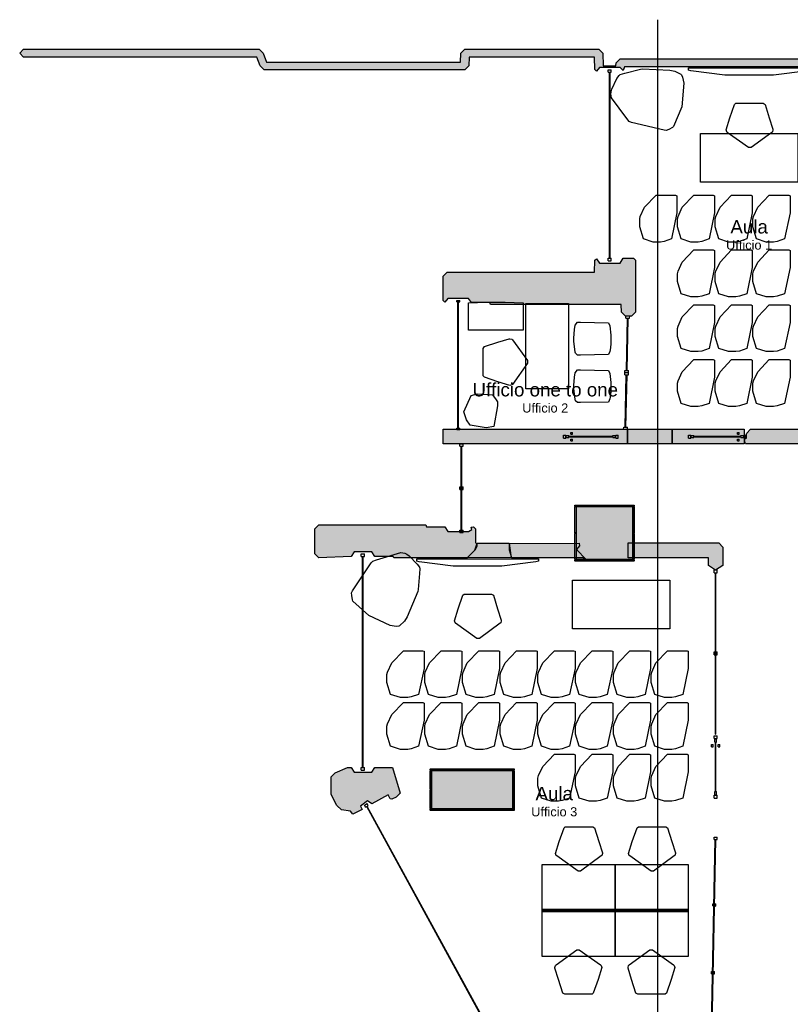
# Model space of a CAD drawing. Header units: millimetres. Extents: x -4985 to 43235, y -185 to 35000.
# Tile 10 of 13: x -4985 to 7677, y 18334 to 34500. Entities that reach past the tile are written whole.
import ezdxf
from ezdxf.enums import TextEntityAlignment as Align

# ---------------------------------------------------------------- set-up
doc = ezdxf.new("R2010")
doc.units = ezdxf.units.MM
for name, color, linetype in [('A-ARREDI', 9, 'Continuous'), ('A-MURI-ESISTENTI', 7, 'Continuous'), ('A-MURI-NUOVI', 40, 'Continuous'), ('A-PARETI-VETRATE', 5, 'Continuous'), ('A-PILASTRI', 8, 'Continuous'), ('A-TESTI', 7, 'Continuous'), ('A-TRACCE-SEZIONI', 1, 'Continuous'), ('A-VETRINE', 4, 'Continuous')]:
    doc.layers.add(name, color=color, linetype=linetype)
doc.styles.add('VISIO', font='arial.ttf')

msp = doc.modelspace()

# ---------------------------------------------------------------- hatches: boundary and pattern name
at = {"layer": 'A-MURI-ESISTENTI'}
for points in [[(10650, 32685), (10455, 32690), (10450, 33775), (9290, 33775), (9285, 29133), (9060, 29118), (9050, 33725), (4950, 33725), (4930, 33665), (4880, 33715), (4540, 33715), (4490, 33655), (4465, 33680), (4460, 33885), (2400, 33885), (2395, 33740), (2330, 33675), (-970, 33675), (-1035, 33740), (-1090, 33885), (-4920, 33885), (-4985, 33950), (-4920, 34015), (-1050, 34015), (-985, 33950), (-930, 33805), (2260, 33805), (2265, 33950), (2330, 34015), (4530, 34015), (4595, 33950), (4600, 33745), (4810, 33745), (4815, 33790), (4880, 33855), (9170, 33855), (9220, 33905), (9650, 33905), (9655, 34090), (9720, 34155), (9785, 34090), (9790, 33945), (11700, 33945), (11705, 34090), (11770, 34155), (11835, 34090), (11835, 33880), (11770, 33815), (10590, 33815), (10590, 33445), (13330, 33445), (13335, 33880), (13400, 33945), (13680, 33945), (13697, 34081), (13750, 34155), (13815, 34090), (13820, 33975), (14560, 33975), (14615, 33900), (14610, 33855), (13800, 33865), (13750, 33815), (13470, 33815), (13465, 33390), (13420, 33345), (13409, 33378), (13360, 33355), (13300, 33305), (13270, 33325), (13230, 33315), (13140, 33245), (13100, 33265), (12910, 33075), (12900, 33315), (10690, 33315), (10685, 32700), (10650, 32685)], [(5070, 29635), (4970, 29635), (4905, 29700), (4900, 29825), (2750, 29825), (2740, 29855), (2440, 29855), (2390, 29925), (2050, 29925), (2000, 29865), (1975, 29890), (1975, 30290), (2040, 30355), (4460, 30355), (4465, 30550), (4490, 30575), (4540, 30505), (4880, 30505), (4930, 30585), (5100, 30585), (5135, 30550), (5135, 29700), (5070, 29635)], [(9220, 27345), (9120, 27345), (9055, 27410), (9050, 27535), (6940, 27535), (6925, 27590), (6965, 27710), (7020, 27775), (9050, 27775), (9055, 28150), (9100, 28155), (9140, 28125), (9280, 28265), (9290, 27775), (10740, 27775), (10805, 27710), (10742, 27701), (10742, 27600), (10795, 27590), (10740, 27535), (9290, 27535), (9285, 27410), (9220, 27345)], [(2370, 25665), (1160, 25665), (1150, 25685), (850, 25685), (800, 25765), (510, 25765), (460, 25685), (-70, 25665), (-135, 25730), (-135, 26140), (-70, 26205), (1690, 26205), (1700, 26175), (2000, 26175), (2050, 26095), (2390, 26095), (2444, 26131), (2435, 26170), (2470, 26175), (2505, 26140), (2505, 25910), (2525, 25900), (2525, 25850), (2495, 25790), (2370, 25665)], [(4320, 25635), (4270, 25665), (3100, 25665), (3065, 25790), (3065, 25900), (4210, 25905), (4215, 25860), (4165, 25800), (4320, 25635)], [(490, 21455), (450, 21505), (300, 21525), (225, 21600), (135, 21780), (135, 22070), (200, 22135), (400, 22225), (460, 22225), (510, 22145), (800, 22145), (850, 22225), (1140, 22225), (1265, 21800), (1200, 21735), (1130, 21705), (1105, 21710), (1070, 21775), (800, 21625), (730, 21675), (615, 21590), (640, 21535), (490, 21455)]]:
    msp.add_hatch(color=7, dxfattribs=at).paths.add_polyline_path(points)
at = {"layer": 'A-MURI-NUOVI'}
for points in [[(5000, 27535), (1975, 27535), (1975, 27775), (5000, 27775), (5000, 27535)], [(5734, 27535), (5000, 27535), (5000, 27775), (5734, 27775), (5734, 27535)], [(5734, 27535), (5734, 27775), (6921, 27775), (6921, 27535), (5734, 27535)], [(3090, 25665), (2375, 25670), (2495, 25790), (2530, 25905), (3060, 25905), (3090, 25665)], [(6500, 25910), (6570, 25840), (6570, 25540), (6450, 25460), (6330, 25540), (6330, 25665), (5015, 25665), (5015, 25910), (6500, 25910)]]:
    msp.add_hatch(color=40, dxfattribs=at).paths.add_polyline_path(points)
at = {"layer": 'A-PILASTRI'}
for points in [[(4622, 26513), (4139, 26513), (4139, 26527), (4143, 26531), (4618, 26531), (4622, 26527), (4622, 26513)], [(5111, 26513), (4628, 26513), (4628, 26527), (4632, 26531), (5107, 26531), (5111, 26527), (5111, 26513)], [(4157, 26505), (4157, 26073), (4143, 26073), (4139, 26077), (4139, 26501), (4143, 26505), (4157, 26505)], [(5085, 25635), (4165, 25635), (4165, 26505), (5085, 26505), (5085, 25635)], [(5093, 26073), (5093, 26505), (5107, 26505), (5111, 26501), (5111, 26077), (5107, 26073), (5093, 26073)], [(4157, 26067), (4157, 25635), (4143, 25635), (4139, 25639), (4139, 26063), (4143, 26067), (4157, 26067)], [(5093, 25635), (5093, 26067), (5107, 26067), (5111, 26063), (5111, 25639), (5107, 25635), (5093, 25635)], [(4139, 25627), (4622, 25627), (4622, 25613), (4618, 25609), (4143, 25609), (4139, 25613), (4139, 25627)], [(4628, 25627), (5111, 25627), (5111, 25613), (5107, 25609), (4632, 25609), (4628, 25613), (4628, 25627)], [(2217, 22183), (1759, 22183), (1759, 22197), (1763, 22201), (2213, 22201), (2217, 22197), (2217, 22183)], [(1777, 22175), (1777, 21863), (1763, 21863), (1759, 21867), (1759, 22171), (1763, 22175), (1777, 22175)], [(3115, 21545), (1785, 21545), (1785, 22175), (3115, 22175), (3115, 21545)], [(2677, 22183), (2223, 22183), (2223, 22197), (2227, 22201), (2673, 22201), (2677, 22197), (2677, 22183)], [(3141, 22183), (2683, 22183), (2683, 22197), (2687, 22201), (3137, 22201), (3141, 22197), (3141, 22183)], [(3123, 21863), (3123, 22175), (3137, 22175), (3141, 22171), (3141, 21867), (3137, 21863), (3123, 21863)], [(1777, 21857), (1777, 21545), (1763, 21545), (1759, 21549), (1759, 21853), (1763, 21857), (1777, 21857)], [(3123, 21545), (3123, 21857), (3137, 21857), (3141, 21853), (3141, 21549), (3137, 21545), (3123, 21545)], [(1759, 21537), (2217, 21537), (2217, 21523), (2213, 21519), (1763, 21519), (1759, 21523), (1759, 21537)], [(2223, 21537), (2677, 21537), (2677, 21523), (2673, 21519), (2227, 21519), (2223, 21523), (2223, 21537)], [(2683, 21537), (3141, 21537), (3141, 21523), (3137, 21519), (2687, 21519), (2683, 21523), (2683, 21537)]]:
    msp.add_hatch(color=8, dxfattribs=at).paths.add_polyline_path(points)

# ---------------------------------------------------------------- linework, layer by layer
at = {"layer": 'A-ARREDI'}
for points in [[(5247, 33695), (5697, 33674), (5779, 33655), (5877, 33605), (5890, 33596), (5908, 33555), (5925, 33457), (5893, 33072), (5760, 32747), (5741, 32732), (5679, 32699), (5638, 32681), (5604, 32686), (5067, 32814), (5031, 32830), (4989, 32879), (4740, 33215), (4728, 33280), (4733, 33314), (4747, 33361), (4829, 33532), (4864, 33583), (4884, 33598), (4958, 33622), (5214, 33689), (5247, 33695)], [(5247, 33695), (5697, 33674), (5779, 33655), (5877, 33605), (5890, 33596), (5908, 33555), (5925, 33457), (5893, 33072), (5760, 32747), (5741, 32732), (5679, 32699), (5638, 32681), (5604, 32686), (5067, 32814), (5031, 32830), (4989, 32879), (4740, 33215), (4728, 33280), (4733, 33314), (4747, 33361), (4829, 33532), (4864, 33583), (4884, 33598), (4958, 33622), (5214, 33689), (5247, 33695)], [(8002, 33710), (8002, 33670), (7962, 33660), (7402, 33590), (6602, 33590), (6042, 33660), (6002, 33670), (6002, 33710), (8002, 33710)], [(8002, 33710), (8002, 33670), (7962, 33660), (7402, 33590), (6602, 33590), (6042, 33660), (6002, 33670), (6002, 33710), (8002, 33710)], [(7232, 33130), (7262, 33110), (7332, 32890), (7392, 32700), (7392, 32690), (7382, 32660), (7372, 32650), (7032, 32400), (6992, 32400), (6642, 32650), (6632, 32660), (6622, 32690), (6682, 32890), (6762, 33110), (6782, 33130), (7232, 33130)], [(7232, 33130), (7262, 33110), (7332, 32890), (7392, 32700), (7392, 32690), (7382, 32660), (7372, 32650), (7032, 32400), (6992, 32400), (6642, 32650), (6632, 32660), (6622, 32690), (6682, 32890), (6762, 33110), (6782, 33130), (7232, 33130)], [(7802, 32630), (7802, 31830), (6202, 31830), (6202, 32630), (7802, 32630)], [(7802, 32630), (7802, 31830), (6202, 31830), (6202, 32630), (7802, 32630)], [(5422, 30850), (5262, 30900), (5202, 31100), (5202, 31230), (5212, 31270), (5282, 31420), (5472, 31620), (5792, 31620), (5812, 31610), (5812, 31330), (5722, 30900), (5602, 30860), (5542, 30850), (5422, 30850)], [(5422, 30850), (5262, 30900), (5202, 31100), (5202, 31230), (5212, 31270), (5282, 31420), (5472, 31620), (5792, 31620), (5812, 31610), (5812, 31330), (5722, 30900), (5602, 30860), (5542, 30850), (5422, 30850)], [(6042, 30850), (5882, 30900), (5822, 31100), (5822, 31230), (5832, 31270), (5902, 31420), (6092, 31620), (6412, 31620), (6432, 31610), (6432, 31330), (6342, 30900), (6222, 30860), (6162, 30850), (6042, 30850)], [(6042, 30850), (5882, 30900), (5822, 31100), (5822, 31230), (5832, 31270), (5902, 31420), (6092, 31620), (6412, 31620), (6432, 31610), (6432, 31330), (6342, 30900), (6222, 30860), (6162, 30850), (6042, 30850)], [(6662, 30850), (6502, 30900), (6442, 31100), (6442, 31230), (6452, 31270), (6522, 31420), (6712, 31620), (7032, 31620), (7052, 31610), (7052, 31330), (6962, 30900), (6842, 30860), (6782, 30850), (6662, 30850)], [(6662, 30850), (6502, 30900), (6442, 31100), (6442, 31230), (6452, 31270), (6522, 31420), (6712, 31620), (7032, 31620), (7052, 31610), (7052, 31330), (6962, 30900), (6842, 30860), (6782, 30850), (6662, 30850)], [(7282, 30850), (7122, 30900), (7062, 31100), (7062, 31230), (7072, 31270), (7142, 31420), (7332, 31620), (7652, 31620), (7672, 31610), (7672, 31330), (7582, 30900), (7462, 30860), (7402, 30850), (7282, 30850)], [(7282, 30850), (7122, 30900), (7062, 31100), (7062, 31230), (7072, 31270), (7142, 31420), (7332, 31620), (7652, 31620), (7672, 31610), (7672, 31330), (7582, 30900), (7462, 30860), (7402, 30850), (7282, 30850)], [(6042, 29950), (5882, 30000), (5822, 30200), (5822, 30330), (5832, 30370), (5902, 30520), (6092, 30720), (6412, 30720), (6432, 30710), (6432, 30430), (6342, 30000), (6222, 29960), (6162, 29950), (6042, 29950)], [(6042, 29950), (5882, 30000), (5822, 30200), (5822, 30330), (5832, 30370), (5902, 30520), (6092, 30720), (6412, 30720), (6432, 30710), (6432, 30430), (6342, 30000), (6222, 29960), (6162, 29950), (6042, 29950)], [(6662, 29950), (6502, 30000), (6442, 30200), (6442, 30330), (6452, 30370), (6522, 30520), (6712, 30720), (7032, 30720), (7052, 30710), (7052, 30430), (6962, 30000), (6842, 29960), (6782, 29950), (6662, 29950)], [(6662, 29950), (6502, 30000), (6442, 30200), (6442, 30330), (6452, 30370), (6522, 30520), (6712, 30720), (7032, 30720), (7052, 30710), (7052, 30430), (6962, 30000), (6842, 29960), (6782, 29950), (6662, 29950)], [(7282, 29950), (7122, 30000), (7062, 30200), (7062, 30330), (7072, 30370), (7142, 30520), (7332, 30720), (7652, 30720), (7672, 30710), (7672, 30430), (7582, 30000), (7462, 29960), (7402, 29950), (7282, 29950)], [(7282, 29950), (7122, 30000), (7062, 30200), (7062, 30330), (7072, 30370), (7142, 30520), (7332, 30720), (7652, 30720), (7672, 30710), (7672, 30430), (7582, 30000), (7462, 29960), (7402, 29950), (7282, 29950)], [(2990, 29863), (3290, 29853), (3290, 29403), (2390, 29403), (2390, 29853), (2690, 29863), (2990, 29863)], [(2990, 29863), (3290, 29853), (3290, 29403), (2390, 29403), (2390, 29853), (2690, 29863), (2990, 29863)], [(3330, 29840), (4030, 29840), (4030, 28440), (3330, 28440), (3330, 29840)], [(3330, 29840), (4030, 29840), (4030, 28440), (3330, 28440), (3330, 29840)], [(6042, 29050), (5882, 29100), (5822, 29300), (5822, 29430), (5832, 29470), (5902, 29620), (6092, 29820), (6412, 29820), (6432, 29810), (6432, 29530), (6342, 29100), (6222, 29060), (6162, 29050), (6042, 29050)], [(6042, 29050), (5882, 29100), (5822, 29300), (5822, 29430), (5832, 29470), (5902, 29620), (6092, 29820), (6412, 29820), (6432, 29810), (6432, 29530), (6342, 29100), (6222, 29060), (6162, 29050), (6042, 29050)], [(6662, 29050), (6502, 29100), (6442, 29300), (6442, 29430), (6452, 29470), (6522, 29620), (6712, 29820), (7032, 29820), (7052, 29810), (7052, 29530), (6962, 29100), (6842, 29060), (6782, 29050), (6662, 29050)], [(6662, 29050), (6502, 29100), (6442, 29300), (6442, 29430), (6452, 29470), (6522, 29620), (6712, 29820), (7032, 29820), (7052, 29810), (7052, 29530), (6962, 29100), (6842, 29060), (6782, 29050), (6662, 29050)], [(7282, 29050), (7122, 29100), (7062, 29300), (7062, 29430), (7072, 29470), (7142, 29620), (7332, 29820), (7652, 29820), (7672, 29810), (7672, 29530), (7582, 29100), (7462, 29060), (7402, 29050), (7282, 29050)], [(7282, 29050), (7122, 29100), (7062, 29300), (7062, 29430), (7072, 29470), (7142, 29620), (7332, 29820), (7652, 29820), (7672, 29810), (7672, 29530), (7582, 29100), (7462, 29060), (7402, 29050), (7282, 29050)], [(4730, 29183), (4720, 29113), (4710, 29053), (4690, 29003), (4230, 28993), (4180, 28993), (4150, 29023), (4140, 29043), (4120, 29223), (4120, 29273), (4130, 29413), (4140, 29483), (4180, 29533), (4230, 29533), (4690, 29523), (4710, 29473), (4730, 29323), (4730, 29183)], [(4730, 29183), (4720, 29113), (4710, 29053), (4690, 29003), (4230, 28993), (4180, 28993), (4150, 29023), (4140, 29043), (4120, 29223), (4120, 29273), (4130, 29413), (4140, 29483), (4180, 29533), (4230, 29533), (4690, 29523), (4710, 29473), (4730, 29323), (4730, 29183)], [(2630, 29103), (2650, 29133), (2870, 29203), (3060, 29263), (3070, 29263), (3100, 29253), (3110, 29243), (3360, 28903), (3360, 28863), (3110, 28513), (3100, 28503), (3070, 28493), (2870, 28553), (2650, 28633), (2630, 28653), (2630, 29103)], [(2630, 29103), (2650, 29133), (2870, 29203), (3060, 29263), (3070, 29263), (3100, 29253), (3110, 29243), (3360, 28903), (3360, 28863), (3110, 28513), (3100, 28503), (3070, 28493), (2870, 28553), (2650, 28633), (2630, 28653), (2630, 29103)], [(6042, 28150), (5882, 28200), (5822, 28400), (5822, 28530), (5832, 28570), (5902, 28720), (6092, 28920), (6412, 28920), (6432, 28910), (6432, 28630), (6342, 28200), (6222, 28160), (6162, 28150), (6042, 28150)], [(6042, 28150), (5882, 28200), (5822, 28400), (5822, 28530), (5832, 28570), (5902, 28720), (6092, 28920), (6412, 28920), (6432, 28910), (6432, 28630), (6342, 28200), (6222, 28160), (6162, 28150), (6042, 28150)], [(6662, 28150), (6502, 28200), (6442, 28400), (6442, 28530), (6452, 28570), (6522, 28720), (6712, 28920), (7032, 28920), (7052, 28910), (7052, 28630), (6962, 28200), (6842, 28160), (6782, 28150), (6662, 28150)], [(6662, 28150), (6502, 28200), (6442, 28400), (6442, 28530), (6452, 28570), (6522, 28720), (6712, 28920), (7032, 28920), (7052, 28910), (7052, 28630), (6962, 28200), (6842, 28160), (6782, 28150), (6662, 28150)], [(7282, 28150), (7122, 28200), (7062, 28400), (7062, 28530), (7072, 28570), (7142, 28720), (7332, 28920), (7652, 28920), (7672, 28910), (7672, 28630), (7582, 28200), (7462, 28160), (7402, 28150), (7282, 28150)], [(7282, 28150), (7122, 28200), (7062, 28400), (7062, 28530), (7072, 28570), (7142, 28720), (7332, 28920), (7652, 28920), (7672, 28910), (7672, 28630), (7582, 28200), (7462, 28160), (7402, 28150), (7282, 28150)], [(4730, 28403), (4720, 28333), (4710, 28273), (4690, 28223), (4230, 28213), (4180, 28213), (4150, 28243), (4140, 28263), (4120, 28443), (4120, 28493), (4130, 28633), (4140, 28703), (4180, 28753), (4230, 28753), (4690, 28743), (4710, 28693), (4730, 28543), (4730, 28403)], [(4730, 28403), (4720, 28333), (4710, 28273), (4690, 28223), (4230, 28213), (4180, 28213), (4150, 28243), (4140, 28263), (4120, 28443), (4120, 28493), (4130, 28633), (4140, 28703), (4180, 28753), (4230, 28753), (4690, 28743), (4710, 28693), (4730, 28543), (4730, 28403)], [(2431, 28329), (2533, 28358), (2782, 28341), (2844, 28257), (2864, 28227), (2868, 28160), (2803, 27823), (2681, 27801), (2419, 27844), (2358, 27929), (2345, 27961), (2313, 28060), (2431, 28329)], [(2431, 28329), (2533, 28358), (2782, 28341), (2844, 28257), (2864, 28227), (2868, 28160), (2803, 27823), (2681, 27801), (2419, 27844), (2358, 27929), (2345, 27961), (2313, 28060), (2431, 28329)], [(1557, 25112), (1383, 24696), (1337, 24626), (1256, 24550), (1244, 24541), (1199, 24538), (1101, 24555), (750, 24718), (490, 24954), (483, 24977), (473, 25046), (469, 25091), (486, 25122), (791, 25582), (818, 25611), (878, 25634), (1279, 25753), (1344, 25741), (1374, 25725), (1414, 25695), (1546, 25560), (1582, 25509), (1589, 25486), (1586, 25408), (1562, 25144), (1557, 25112)], [(1557, 25112), (1383, 24696), (1337, 24626), (1256, 24550), (1244, 24541), (1199, 24538), (1101, 24555), (750, 24718), (490, 24954), (483, 24977), (473, 25046), (469, 25091), (486, 25122), (791, 25582), (818, 25611), (878, 25634), (1279, 25753), (1344, 25741), (1374, 25725), (1414, 25695), (1546, 25560), (1582, 25509), (1589, 25486), (1586, 25408), (1562, 25144), (1557, 25112)], [(3538, 25650), (3538, 25610), (3498, 25600), (2938, 25530), (2138, 25530), (1578, 25600), (1538, 25610), (1538, 25650), (3538, 25650)], [(3538, 25650), (3538, 25610), (3498, 25600), (2938, 25530), (2138, 25530), (1578, 25600), (1538, 25610), (1538, 25650), (3538, 25650)], [(5700, 25300), (5700, 24500), (4100, 24500), (4100, 25300), (5700, 25300)], [(5700, 25300), (5700, 24500), (4100, 24500), (4100, 25300), (5700, 25300)], [(2768, 25070), (2798, 25050), (2868, 24830), (2928, 24640), (2928, 24630), (2918, 24600), (2908, 24590), (2568, 24340), (2528, 24340), (2178, 24590), (2168, 24600), (2158, 24630), (2218, 24830), (2298, 25050), (2318, 25070), (2768, 25070)], [(2768, 25070), (2798, 25050), (2868, 24830), (2928, 24640), (2928, 24630), (2918, 24600), (2908, 24590), (2568, 24340), (2528, 24340), (2178, 24590), (2168, 24600), (2158, 24630), (2218, 24830), (2298, 25050), (2318, 25070), (2768, 25070)], [(1270, 23370), (1110, 23420), (1050, 23620), (1050, 23750), (1060, 23790), (1130, 23940), (1320, 24140), (1640, 24140), (1660, 24130), (1660, 23850), (1570, 23420), (1450, 23380), (1390, 23370), (1270, 23370)], [(1270, 23370), (1110, 23420), (1050, 23620), (1050, 23750), (1060, 23790), (1130, 23940), (1320, 24140), (1640, 24140), (1660, 24130), (1660, 23850), (1570, 23420), (1450, 23380), (1390, 23370), (1270, 23370)], [(1890, 23370), (1730, 23420), (1670, 23620), (1670, 23750), (1680, 23790), (1750, 23940), (1940, 24140), (2260, 24140), (2280, 24130), (2280, 23850), (2190, 23420), (2070, 23380), (2010, 23370), (1890, 23370)], [(1890, 23370), (1730, 23420), (1670, 23620), (1670, 23750), (1680, 23790), (1750, 23940), (1940, 24140), (2260, 24140), (2280, 24130), (2280, 23850), (2190, 23420), (2070, 23380), (2010, 23370), (1890, 23370)], [(2510, 23370), (2350, 23420), (2290, 23620), (2290, 23750), (2300, 23790), (2370, 23940), (2560, 24140), (2880, 24140), (2900, 24130), (2900, 23850), (2810, 23420), (2690, 23380), (2630, 23370), (2510, 23370)], [(2510, 23370), (2350, 23420), (2290, 23620), (2290, 23750), (2300, 23790), (2370, 23940), (2560, 24140), (2880, 24140), (2900, 24130), (2900, 23850), (2810, 23420), (2690, 23380), (2630, 23370), (2510, 23370)], [(3130, 23370), (2970, 23420), (2910, 23620), (2910, 23750), (2920, 23790), (2990, 23940), (3180, 24140), (3500, 24140), (3520, 24130), (3520, 23850), (3430, 23420), (3310, 23380), (3250, 23370), (3130, 23370)], [(3130, 23370), (2970, 23420), (2910, 23620), (2910, 23750), (2920, 23790), (2990, 23940), (3180, 24140), (3500, 24140), (3520, 24130), (3520, 23850), (3430, 23420), (3310, 23380), (3250, 23370), (3130, 23370)], [(3750, 23370), (3590, 23420), (3530, 23620), (3530, 23750), (3540, 23790), (3610, 23940), (3800, 24140), (4120, 24140), (4140, 24130), (4140, 23850), (4050, 23420), (3930, 23380), (3870, 23370), (3750, 23370)], [(3750, 23370), (3590, 23420), (3530, 23620), (3530, 23750), (3540, 23790), (3610, 23940), (3800, 24140), (4120, 24140), (4140, 24130), (4140, 23850), (4050, 23420), (3930, 23380), (3870, 23370), (3750, 23370)], [(4370, 23370), (4210, 23420), (4150, 23620), (4150, 23750), (4160, 23790), (4230, 23940), (4420, 24140), (4740, 24140), (4760, 24130), (4760, 23850), (4670, 23420), (4550, 23380), (4490, 23370), (4370, 23370)], [(4370, 23370), (4210, 23420), (4150, 23620), (4150, 23750), (4160, 23790), (4230, 23940), (4420, 24140), (4740, 24140), (4760, 24130), (4760, 23850), (4670, 23420), (4550, 23380), (4490, 23370), (4370, 23370)], [(4990, 23370), (4830, 23420), (4770, 23620), (4770, 23750), (4780, 23790), (4850, 23940), (5040, 24140), (5360, 24140), (5380, 24130), (5380, 23850), (5290, 23420), (5170, 23380), (5110, 23370), (4990, 23370)], [(4990, 23370), (4830, 23420), (4770, 23620), (4770, 23750), (4780, 23790), (4850, 23940), (5040, 24140), (5360, 24140), (5380, 24130), (5380, 23850), (5290, 23420), (5170, 23380), (5110, 23370), (4990, 23370)], [(5610, 23370), (5450, 23420), (5390, 23620), (5390, 23750), (5400, 23790), (5470, 23940), (5660, 24140), (5980, 24140), (6000, 24130), (6000, 23850), (5910, 23420), (5790, 23380), (5730, 23370), (5610, 23370)], [(5610, 23370), (5450, 23420), (5390, 23620), (5390, 23750), (5400, 23790), (5470, 23940), (5660, 24140), (5980, 24140), (6000, 24130), (6000, 23850), (5910, 23420), (5790, 23380), (5730, 23370), (5610, 23370)], [(1270, 22520), (1110, 22570), (1050, 22770), (1050, 22900), (1060, 22940), (1130, 23090), (1320, 23290), (1640, 23290), (1660, 23280), (1660, 23000), (1570, 22570), (1450, 22530), (1390, 22520), (1270, 22520)], [(1270, 22520), (1110, 22570), (1050, 22770), (1050, 22900), (1060, 22940), (1130, 23090), (1320, 23290), (1640, 23290), (1660, 23280), (1660, 23000), (1570, 22570), (1450, 22530), (1390, 22520), (1270, 22520)], [(1890, 22520), (1730, 22570), (1670, 22770), (1670, 22900), (1680, 22940), (1750, 23090), (1940, 23290), (2260, 23290), (2280, 23280), (2280, 23000), (2190, 22570), (2070, 22530), (2010, 22520), (1890, 22520)], [(1890, 22520), (1730, 22570), (1670, 22770), (1670, 22900), (1680, 22940), (1750, 23090), (1940, 23290), (2260, 23290), (2280, 23280), (2280, 23000), (2190, 22570), (2070, 22530), (2010, 22520), (1890, 22520)], [(2510, 22520), (2350, 22570), (2290, 22770), (2290, 22900), (2300, 22940), (2370, 23090), (2560, 23290), (2880, 23290), (2900, 23280), (2900, 23000), (2810, 22570), (2690, 22530), (2630, 22520), (2510, 22520)], [(2510, 22520), (2350, 22570), (2290, 22770), (2290, 22900), (2300, 22940), (2370, 23090), (2560, 23290), (2880, 23290), (2900, 23280), (2900, 23000), (2810, 22570), (2690, 22530), (2630, 22520), (2510, 22520)], [(3130, 22520), (2970, 22570), (2910, 22770), (2910, 22900), (2920, 22940), (2990, 23090), (3180, 23290), (3500, 23290), (3520, 23280), (3520, 23000), (3430, 22570), (3310, 22530), (3250, 22520), (3130, 22520)], [(3130, 22520), (2970, 22570), (2910, 22770), (2910, 22900), (2920, 22940), (2990, 23090), (3180, 23290), (3500, 23290), (3520, 23280), (3520, 23000), (3430, 22570), (3310, 22530), (3250, 22520), (3130, 22520)], [(3750, 22520), (3590, 22570), (3530, 22770), (3530, 22900), (3540, 22940), (3610, 23090), (3800, 23290), (4120, 23290), (4140, 23280), (4140, 23000), (4050, 22570), (3930, 22530), (3870, 22520), (3750, 22520)], [(3750, 22520), (3590, 22570), (3530, 22770), (3530, 22900), (3540, 22940), (3610, 23090), (3800, 23290), (4120, 23290), (4140, 23280), (4140, 23000), (4050, 22570), (3930, 22530), (3870, 22520), (3750, 22520)], [(4370, 22520), (4210, 22570), (4150, 22770), (4150, 22900), (4160, 22940), (4230, 23090), (4420, 23290), (4740, 23290), (4760, 23280), (4760, 23000), (4670, 22570), (4550, 22530), (4490, 22520), (4370, 22520)], [(4370, 22520), (4210, 22570), (4150, 22770), (4150, 22900), (4160, 22940), (4230, 23090), (4420, 23290), (4740, 23290), (4760, 23280), (4760, 23000), (4670, 22570), (4550, 22530), (4490, 22520), (4370, 22520)], [(4990, 22520), (4830, 22570), (4770, 22770), (4770, 22900), (4780, 22940), (4850, 23090), (5040, 23290), (5360, 23290), (5380, 23280), (5380, 23000), (5290, 22570), (5170, 22530), (5110, 22520), (4990, 22520)], [(4990, 22520), (4830, 22570), (4770, 22770), (4770, 22900), (4780, 22940), (4850, 23090), (5040, 23290), (5360, 23290), (5380, 23280), (5380, 23000), (5290, 22570), (5170, 22530), (5110, 22520), (4990, 22520)], [(5610, 22520), (5450, 22570), (5390, 22770), (5390, 22900), (5400, 22940), (5470, 23090), (5660, 23290), (5980, 23290), (6000, 23280), (6000, 23000), (5910, 22570), (5790, 22530), (5730, 22520), (5610, 22520)], [(5610, 22520), (5450, 22570), (5390, 22770), (5390, 22900), (5400, 22940), (5470, 23090), (5660, 23290), (5980, 23290), (6000, 23280), (6000, 23000), (5910, 22570), (5790, 22530), (5730, 22520), (5610, 22520)], [(3750, 21670), (3590, 21720), (3530, 21920), (3530, 22050), (3540, 22090), (3610, 22240), (3800, 22440), (4120, 22440), (4140, 22430), (4140, 22150), (4050, 21720), (3930, 21680), (3870, 21670), (3750, 21670)], [(3750, 21670), (3590, 21720), (3530, 21920), (3530, 22050), (3540, 22090), (3610, 22240), (3800, 22440), (4120, 22440), (4140, 22430), (4140, 22150), (4050, 21720), (3930, 21680), (3870, 21670), (3750, 21670)], [(4370, 21670), (4210, 21720), (4150, 21920), (4150, 22050), (4160, 22090), (4230, 22240), (4420, 22440), (4740, 22440), (4760, 22430), (4760, 22150), (4670, 21720), (4550, 21680), (4490, 21670), (4370, 21670)], [(4370, 21670), (4210, 21720), (4150, 21920), (4150, 22050), (4160, 22090), (4230, 22240), (4420, 22440), (4740, 22440), (4760, 22430), (4760, 22150), (4670, 21720), (4550, 21680), (4490, 21670), (4370, 21670)], [(4990, 21670), (4830, 21720), (4770, 21920), (4770, 22050), (4780, 22090), (4850, 22240), (5040, 22440), (5360, 22440), (5380, 22430), (5380, 22150), (5290, 21720), (5170, 21680), (5110, 21670), (4990, 21670)], [(4990, 21670), (4830, 21720), (4770, 21920), (4770, 22050), (4780, 22090), (4850, 22240), (5040, 22440), (5360, 22440), (5380, 22430), (5380, 22150), (5290, 21720), (5170, 21680), (5110, 21670), (4990, 21670)], [(5610, 21670), (5450, 21720), (5390, 21920), (5390, 22050), (5400, 22090), (5470, 22240), (5660, 22440), (5980, 22440), (6000, 22430), (6000, 22150), (5910, 21720), (5790, 21680), (5730, 21670), (5610, 21670)], [(5610, 21670), (5450, 21720), (5390, 21920), (5390, 22050), (5400, 22090), (5470, 22240), (5660, 22440), (5980, 22440), (6000, 22430), (6000, 22150), (5910, 21720), (5790, 21680), (5730, 21670), (5610, 21670)], [(4430, 21250), (4460, 21230), (4530, 21010), (4590, 20820), (4590, 20810), (4580, 20780), (4570, 20770), (4230, 20520), (4190, 20520), (3840, 20770), (3830, 20780), (3820, 20810), (3880, 21010), (3960, 21230), (3980, 21250), (4430, 21250)], [(4430, 21250), (4460, 21230), (4530, 21010), (4590, 20820), (4590, 20810), (4580, 20780), (4570, 20770), (4230, 20520), (4190, 20520), (3840, 20770), (3830, 20780), (3820, 20810), (3880, 21010), (3960, 21230), (3980, 21250), (4430, 21250)], [(5630, 21250), (5660, 21230), (5730, 21010), (5790, 20820), (5790, 20810), (5780, 20780), (5770, 20770), (5430, 20520), (5390, 20520), (5040, 20770), (5030, 20780), (5020, 20810), (5080, 21010), (5160, 21230), (5180, 21250), (5630, 21250)], [(5630, 21250), (5660, 21230), (5730, 21010), (5790, 20820), (5790, 20810), (5780, 20780), (5770, 20770), (5430, 20520), (5390, 20520), (5040, 20770), (5030, 20780), (5020, 20810), (5080, 21010), (5160, 21230), (5180, 21250), (5630, 21250)], [(4800, 20630), (4800, 19870), (3600, 19870), (3600, 20630), (4800, 20630)], [(4800, 20630), (4800, 19870), (3600, 19870), (3600, 20630), (4800, 20630)], [(6000, 20630), (6000, 19870), (4800, 19870), (4800, 20630), (6000, 20630)], [(6000, 20630), (6000, 19870), (4800, 19870), (4800, 20630), (6000, 20630)], [(3600, 19855), (3600, 19895), (4800, 19895), (4800, 19855), (3600, 19855)], [(3600, 19855), (3600, 19895), (4800, 19895), (4800, 19855), (3600, 19855)], [(4800, 19855), (4800, 19895), (6000, 19895), (6000, 19855), (4800, 19855)], [(4800, 19855), (4800, 19895), (6000, 19895), (6000, 19855), (4800, 19855)], [(3600, 19120), (3600, 19880), (4800, 19880), (4800, 19120), (3600, 19120)], [(3600, 19120), (3600, 19880), (4800, 19880), (4800, 19120), (3600, 19120)], [(4800, 19120), (4800, 19880), (6000, 19880), (6000, 19120), (4800, 19120)], [(4800, 19120), (4800, 19880), (6000, 19880), (6000, 19120), (4800, 19120)], [(3970, 18500), (3940, 18520), (3870, 18740), (3810, 18930), (3810, 18940), (3820, 18970), (3830, 18980), (4170, 19230), (4210, 19230), (4560, 18980), (4570, 18970), (4580, 18940), (4520, 18740), (4440, 18520), (4420, 18500), (3970, 18500)], [(3970, 18500), (3940, 18520), (3870, 18740), (3810, 18930), (3810, 18940), (3820, 18970), (3830, 18980), (4170, 19230), (4210, 19230), (4560, 18980), (4570, 18970), (4580, 18940), (4520, 18740), (4440, 18520), (4420, 18500), (3970, 18500)], [(5170, 18500), (5140, 18520), (5070, 18740), (5010, 18930), (5010, 18940), (5020, 18970), (5030, 18980), (5370, 19230), (5410, 19230), (5760, 18980), (5770, 18970), (5780, 18940), (5720, 18740), (5640, 18520), (5620, 18500), (5170, 18500)], [(5170, 18500), (5140, 18520), (5070, 18740), (5010, 18930), (5010, 18940), (5020, 18970), (5030, 18980), (5370, 19230), (5410, 19230), (5760, 18980), (5770, 18970), (5780, 18940), (5720, 18740), (5640, 18520), (5620, 18500), (5170, 18500)]]:
    msp.add_lwpolyline(points, close=True, dxfattribs=at)
at = {"layer": 'A-MURI-ESISTENTI'}
msp.add_lwpolyline([(9050, 33725), (4950, 33725), (4930, 33665), (4880, 33715), (4540, 33715), (4490, 33655), (4465, 33680), (4460, 33885), (2400, 33885), (2395, 33740), (2330, 33675), (-970, 33675), (-1035, 33740), (-1090, 33885), (-4920, 33885), (-4985, 33950), (-4920, 34015), (-1050, 34015), (-985, 33950), (-930, 33805), (2260, 33805), (2265, 33950), (2330, 34015), (4530, 34015), (4595, 33950), (4600, 33745), (4810, 33745), (4815, 33790), (4880, 33855), (9170, 33855)], dxfattribs=at)
for points in [[(5070, 29635), (4970, 29635), (4905, 29700), (4900, 29825), (2750, 29825), (2740, 29855), (2440, 29855), (2390, 29925), (2050, 29925), (2000, 29865), (1975, 29890), (1975, 30290), (2040, 30355), (4460, 30355), (4465, 30550), (4490, 30575), (4540, 30505), (4880, 30505), (4930, 30585), (5100, 30585), (5135, 30550), (5135, 29700), (5070, 29635)], [(9220, 27345), (9120, 27345), (9055, 27410), (9050, 27535), (6940, 27535), (6925, 27590), (6965, 27710), (7020, 27775), (9050, 27775), (9055, 28150), (9100, 28155), (9140, 28125), (9280, 28265), (9290, 27775), (10740, 27775), (10805, 27710), (10742, 27701), (10742, 27600), (10795, 27590), (10740, 27535), (9290, 27535), (9285, 27410), (9220, 27345)], [(2370, 25665), (1160, 25665), (1150, 25685), (850, 25685), (800, 25765), (510, 25765), (460, 25685), (-70, 25665), (-135, 25730), (-135, 26140), (-70, 26205), (1690, 26205), (1700, 26175), (2000, 26175), (2050, 26095), (2390, 26095), (2444, 26131), (2435, 26170), (2470, 26175), (2505, 26140), (2505, 25910), (2525, 25900), (2525, 25850), (2495, 25790), (2370, 25665)], [(4320, 25635), (4270, 25665), (3100, 25665), (3065, 25790), (3065, 25900), (4210, 25905), (4215, 25860), (4165, 25800), (4320, 25635)], [(490, 21455), (450, 21505), (300, 21525), (225, 21600), (135, 21780), (135, 22070), (200, 22135), (400, 22225), (460, 22225), (510, 22145), (800, 22145), (850, 22225), (1140, 22225), (1265, 21800), (1200, 21735), (1130, 21705), (1105, 21710), (1070, 21775), (800, 21625), (730, 21675), (615, 21590), (640, 21535), (490, 21455)]]:
    msp.add_lwpolyline(points, close=True, dxfattribs=at)
at = {"layer": 'A-MURI-NUOVI'}
for points in [[(5000, 27535), (1975, 27535), (1975, 27775), (5000, 27775), (5000, 27535)], [(5734, 27535), (5000, 27535), (5000, 27775), (5734, 27775), (5734, 27535)], [(5734, 27535), (5734, 27775), (6921, 27775), (6921, 27535), (5734, 27535)], [(3090, 25665), (2375, 25670), (2495, 25790), (2530, 25905), (3060, 25905), (3090, 25665)], [(6500, 25910), (6570, 25840), (6570, 25540), (6450, 25460), (6330, 25540), (6330, 25665), (5015, 25665), (5015, 25910), (6500, 25910)]]:
    msp.add_lwpolyline(points, close=True, dxfattribs=at)
at = {"layer": 'A-PARETI-VETRATE'}
for p, q in [((4975, 29602), (4976, 29636)), ((4975, 29602), (5037, 29601)), ((4976, 29636), (5038, 29635)), ((4983, 28739), (5000, 29601)), ((4995, 28739), (5012, 29601)), ((5000, 29601), (5012, 29601)), ((5037, 29601), (5038, 29635)), ((4956, 28672), (4957, 28706)), ((4956, 28672), (5018, 28671)), ((4957, 28706), (4958, 28739)), ((4957, 28706), (5019, 28705)), ((4957, 28706), (5019, 28705)), ((4958, 28739), (5020, 28739)), ((4964, 27809), (4981, 28671)), ((4976, 27809), (4994, 28671)), ((4981, 28671), (4994, 28671)), ((4983, 28739), (4995, 28739)), ((5018, 28671), (5019, 28705)), ((5019, 28705), (5020, 28739)), ((4938, 27776), (4939, 27809)), ((4939, 27809), (5001, 27809)), ((4964, 27809), (4976, 27809)), ((5000, 27775), (5001, 27809)), ((3950, 27680), (3990, 27680)), ((3950, 27630), (3950, 27680)), ((3990, 27630), (3990, 27680)), ((3994, 27671), (4039, 27671)), ((3994, 27639), (3994, 27671)), ((4039, 27639), (4039, 27671)), ((4039, 27660), (4761, 27660)), ((4039, 27650), (4039, 27660)), ((4039, 27650), (4761, 27650)), ((4070, 27724), (4098, 27724)), ((4070, 27696), (4070, 27724)), ((4070, 27696), (4098, 27696)), ((4098, 27696), (4098, 27724)), ((4761, 27671), (4806, 27671)), ((4761, 27639), (4761, 27671)), ((4761, 27650), (4761, 27660)), ((4806, 27639), (4806, 27671)), ((4810, 27680), (4850, 27680)), ((4810, 27630), (4810, 27680)), ((4850, 27630), (4850, 27680)), ((4938, 27776), (5000, 27775)), ((6005, 27680), (6045, 27680)), ((6005, 27630), (6005, 27680)), ((6045, 27630), (6045, 27680)), ((6049, 27671), (6094, 27671)), ((6049, 27639), (6049, 27671)), ((6094, 27639), (6094, 27671)), ((6094, 27660), (6866, 27660)), ((6094, 27650), (6094, 27660)), ((6094, 27650), (6866, 27650)), ((6807, 27724), (6835, 27724)), ((6807, 27696), (6807, 27724)), ((6807, 27696), (6835, 27696)), ((6835, 27696), (6835, 27724)), ((6866, 27671), (6911, 27671)), ((6866, 27639), (6866, 27671)), ((6866, 27650), (6866, 27660)), ((6911, 27639), (6911, 27671)), ((6915, 27680), (6955, 27680)), ((6915, 27630), (6915, 27680)), ((6955, 27630), (6955, 27680)), ((2249, 27538), (2299, 27538)), ((2249, 27498), (2249, 27538)), ((2249, 27498), (2299, 27498)), ((2269, 27498), (2279, 27498)), ((2269, 26118), (2269, 27498)), ((2279, 26118), (2279, 27498)), ((2299, 27498), (2299, 27538)), ((3950, 27630), (3990, 27630)), ((3994, 27639), (4039, 27639)), ((4070, 27614), (4098, 27614)), ((4070, 27586), (4070, 27614)), ((4070, 27586), (4098, 27586)), ((4098, 27586), (4098, 27614)), ((4761, 27639), (4806, 27639)), ((4810, 27630), (4850, 27630)), ((6005, 27630), (6045, 27630)), ((6049, 27639), (6094, 27639)), ((6807, 27614), (6835, 27614)), ((6807, 27586), (6807, 27614)), ((6807, 27586), (6835, 27586)), ((6835, 27586), (6835, 27614)), ((6866, 27639), (6911, 27639)), ((6915, 27630), (6955, 27630)), ((2249, 26828), (2299, 26828)), ((2249, 26788), (2249, 26828)), ((2249, 26788), (2299, 26788)), ((2299, 26788), (2299, 26828)), ((2249, 26118), (2299, 26118)), ((2249, 26078), (2249, 26118)), ((2249, 26078), (2299, 26078)), ((2269, 26118), (2279, 26118)), ((2299, 26078), (2299, 26118)), ((6425, 25468), (6475, 25468)), ((6425, 25419), (6425, 25468)), ((6425, 25419), (6475, 25419)), ((6445, 25419), (6455, 25419)), ((6445, 22769), (6445, 25419)), ((6455, 22769), (6455, 25419)), ((6475, 25419), (6475, 25468)), ((6425, 24119), (6475, 24119)), ((6425, 24070), (6425, 24119)), ((6475, 24070), (6475, 24119)), ((6425, 24070), (6475, 24070)), ((6425, 22744), (6475, 22744)), ((6425, 22696), (6425, 22744)), ((6425, 22696), (6475, 22696)), ((6434, 22691), (6466, 22691)), ((6434, 22636), (6434, 22691)), ((6434, 22636), (6466, 22636)), ((6445, 22769), (6455, 22769)), ((6445, 22636), (6455, 22636)), ((6445, 21830), (6445, 22636)), ((6455, 21830), (6455, 22636)), ((6466, 22636), (6466, 22691)), ((6475, 22696), (6475, 22744)), ((6381, 22598), (6409, 22598)), ((6381, 22563), (6381, 22598)), ((6381, 22563), (6409, 22563)), ((6409, 22563), (6409, 22598)), ((6491, 22598), (6519, 22598)), ((6491, 22563), (6491, 22598)), ((6491, 22563), (6519, 22563)), ((6519, 22563), (6519, 22598)), ((6434, 21830), (6466, 21830)), ((6434, 21775), (6434, 21830)), ((6445, 21830), (6455, 21830)), ((6466, 21775), (6466, 21830)), ((6425, 21770), (6475, 21770)), ((6425, 21721), (6425, 21770)), ((6425, 21721), (6475, 21721)), ((6434, 21775), (6466, 21775)), ((6475, 21721), (6475, 21770)), ((6380, 17778), (6444, 21043)), ((6390, 17777), (6454, 21043)), ((6424, 21043), (6425, 21081)), ((6424, 21043), (6474, 21042)), ((6425, 21081), (6475, 21080)), ((6444, 21043), (6454, 21043)), ((6474, 21042), (6475, 21080)), ((6403, 19949), (6404, 19986)), ((6403, 19949), (6453, 19948)), ((6404, 19986), (6454, 19985)), ((6453, 19948), (6454, 19985)), ((6381, 18835), (6382, 18873)), ((6381, 18835), (6431, 18834)), ((6382, 18873), (6432, 18872)), ((6431, 18834), (6432, 18872))]:
    msp.add_line(p, q, dxfattribs=at)
at = {"layer": 'A-PILASTRI'}
for points in [[(4622, 26513), (4139, 26513), (4139, 26527), (4143, 26531), (4618, 26531), (4622, 26527), (4622, 26513)], [(5111, 26513), (4628, 26513), (4628, 26527), (4632, 26531), (5107, 26531), (5111, 26527), (5111, 26513)], [(4157, 26505), (4157, 26073), (4143, 26073), (4139, 26077), (4139, 26501), (4143, 26505), (4157, 26505)], [(5085, 25635), (4165, 25635), (4165, 26505), (5085, 26505), (5085, 25635)], [(5093, 26073), (5093, 26505), (5107, 26505), (5111, 26501), (5111, 26077), (5107, 26073), (5093, 26073)], [(4157, 26067), (4157, 25635), (4143, 25635), (4139, 25639), (4139, 26063), (4143, 26067), (4157, 26067)], [(5093, 25635), (5093, 26067), (5107, 26067), (5111, 26063), (5111, 25639), (5107, 25635), (5093, 25635)], [(4139, 25627), (4622, 25627), (4622, 25613), (4618, 25609), (4143, 25609), (4139, 25613), (4139, 25627)], [(4628, 25627), (5111, 25627), (5111, 25613), (5107, 25609), (4632, 25609), (4628, 25613), (4628, 25627)], [(2217, 22183), (1759, 22183), (1759, 22197), (1763, 22201), (2213, 22201), (2217, 22197), (2217, 22183)], [(1777, 22175), (1777, 21863), (1763, 21863), (1759, 21867), (1759, 22171), (1763, 22175), (1777, 22175)], [(3115, 21545), (1785, 21545), (1785, 22175), (3115, 22175), (3115, 21545)], [(2677, 22183), (2223, 22183), (2223, 22197), (2227, 22201), (2673, 22201), (2677, 22197), (2677, 22183)], [(3141, 22183), (2683, 22183), (2683, 22197), (2687, 22201), (3137, 22201), (3141, 22197), (3141, 22183)], [(3123, 21863), (3123, 22175), (3137, 22175), (3141, 22171), (3141, 21867), (3137, 21863), (3123, 21863)], [(1777, 21857), (1777, 21545), (1763, 21545), (1759, 21549), (1759, 21853), (1763, 21857), (1777, 21857)], [(3123, 21545), (3123, 21857), (3137, 21857), (3141, 21853), (3141, 21549), (3137, 21545), (3123, 21545)], [(1759, 21537), (2217, 21537), (2217, 21523), (2213, 21519), (1763, 21519), (1759, 21523), (1759, 21537)], [(2223, 21537), (2677, 21537), (2677, 21523), (2673, 21519), (2227, 21519), (2223, 21523), (2223, 21537)], [(2683, 21537), (3141, 21537), (3141, 21523), (3137, 21519), (2687, 21519), (2683, 21523), (2683, 21537)]]:
    msp.add_lwpolyline(points, close=True, dxfattribs=at)
at = {"layer": 'A-TRACCE-SEZIONI'}
msp.add_line((5500, 14500), (5500, 34500), dxfattribs=at)
at = {"layer": 'A-VETRINE'}
for p, q in [((4686, 33679), (4736, 33679)), ((4686, 33639), (4686, 33679)), ((4686, 33639), (4736, 33639)), ((4706, 33639), (4716, 33639)), ((4706, 30582), (4706, 33639)), ((4716, 30582), (4716, 33639)), ((4736, 33639), (4736, 33679)), ((4686, 30582), (4736, 30582)), ((4686, 30542), (4686, 30582)), ((4706, 30582), (4716, 30582)), ((4736, 30542), (4736, 30582)), ((4686, 30542), (4736, 30542)), ((2195, 29890), (2245, 29890)), ((2195, 29867), (2195, 29890)), ((2195, 29867), (2245, 29867)), ((2215, 29867), (2225, 29867)), ((2215, 27793), (2215, 29867)), ((2225, 27793), (2225, 29867)), ((2245, 29867), (2245, 29890)), ((2195, 27793), (2245, 27793)), ((2195, 27770), (2195, 27793)), ((2195, 27770), (2245, 27770)), ((2215, 27793), (2225, 27793)), ((2245, 27770), (2245, 27793)), ((628, 25729), (678, 25729)), ((628, 25689), (628, 25729)), ((678, 25689), (678, 25729)), ((628, 25689), (678, 25689)), ((648, 25689), (658, 25689)), ((648, 22221), (648, 25689)), ((658, 22221), (658, 25689)), ((628, 22221), (678, 22221)), ((628, 22181), (628, 22221)), ((628, 22181), (678, 22181)), ((648, 22221), (658, 22221)), ((678, 22181), (678, 22221)), ((680, 21605), (724, 21629)), ((699, 21570), (680, 21605)), ((699, 21570), (743, 21594)), ((717, 21580), (726, 21584)), ((2728, 17910), (717, 21580)), ((743, 21594), (724, 21629)), ((2737, 17914), (726, 21584))]:
    msp.add_line(p, q, dxfattribs=at)

# ---------------------------------------------------------------- texts
at = {"layer": 'A-TESTI', "style": 'VISIO'}
for s, height, p in [('Aula', 220, (7000, 31100)), ('Ufficio 1', 150, (7000, 30800)), ('Ufficio one to one', 220, (3650, 28425)), ('Ufficio 2', 150, (3650, 28125)), ('Aula', 220, (3798, 21795)), ('Ufficio 3', 150, (3798, 21495))]:
    msp.add_text(s, height=height, dxfattribs=at).set_placement(p, align=Align.MIDDLE_CENTER)

doc.saveas('drawing.dxf')
